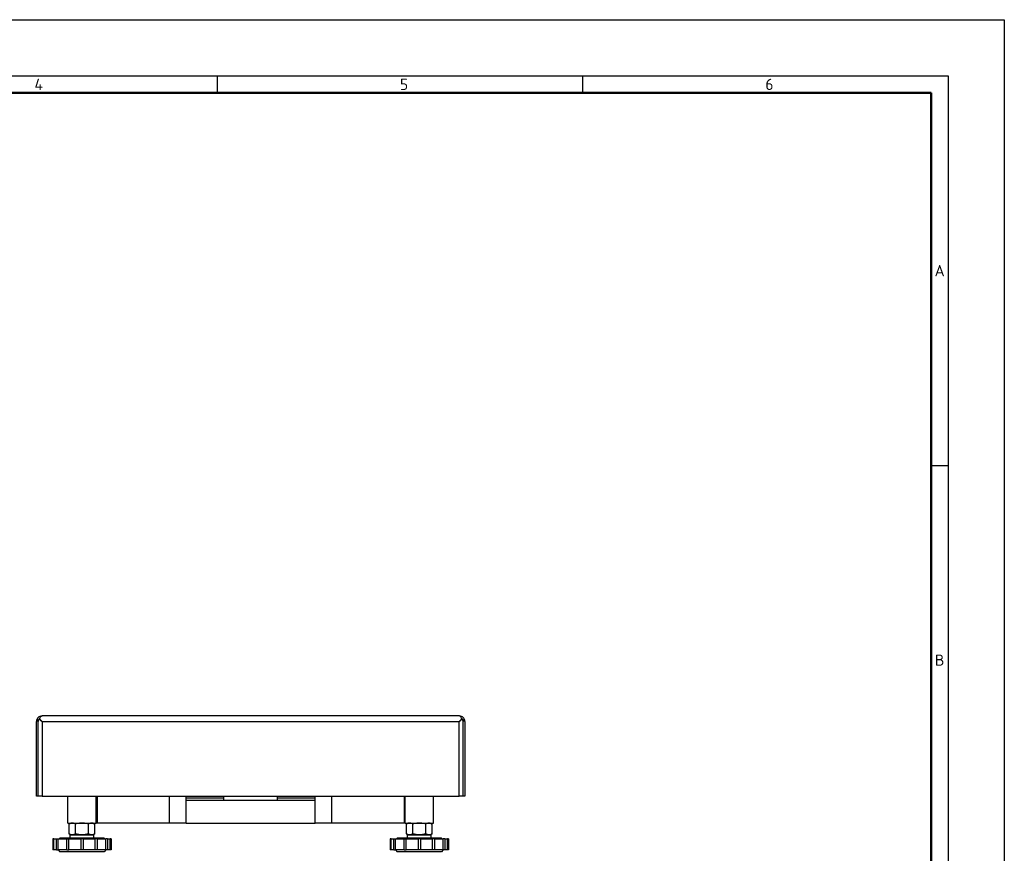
# Model space of a CAD drawing. Header units: millimetres. Extents: x 0 to 1680, y 0 to 1188.
# Tile 8 of 8: x 979 to 1680, y 595 to 1188. Entities that reach past the tile are written whole.
import ezdxf

# ---------------------------------------------------------------- set-up
doc = ezdxf.new("R2010")
doc.units = ezdxf.units.MM
doc.header["$LTSCALE"] = 4
doc.layers.add('00_COMPONENTS', color=7, linetype='Continuous')
doc.layers.add('02___PRT_ALL_AXES', color=7, linetype='Continuous')
doc.layers.add('AM_BOR', color=7, linetype='Continuous', lineweight=50)
doc.styles.add('Note', font='isocpeur.ttf')

# ---------------------------------------------------------------- blocks, each defined once
blk = doc.blocks.new('MT_ISO_A3')
at = {"layer": 'AM_BOR', "lineweight": 25}
for p, q in [((20, 287), (410, 287)), ((280, 287), (280, 284)), ((345, 287), (345, 284)), ((410, 287), (410, 10)), ((407, 217.75), (410, 217.75))]:
    blk.add_line(p, q, dxfattribs=at)
at = {"layer": 'AM_BOR', "lineweight": 50}
for p, q in [((23, 284), (407, 284)), ((407, 284), (407, 13))]:
    blk.add_line(p, q, dxfattribs=at)
at = {"layer": 'Defpoints', "lineweight": 25}
for p, q in [((0, 297), (420, 297)), ((420, 297), (420, 0))]:
    blk.add_line(p, q, dxfattribs=at)
at = {"layer": 'AM_BOR', "lineweight": 25, "char_height": 2, "style": 'Note'}
for s, insert, attachment_point in [('\\fISOCPEUR|b0|i0;\\H2.0000;4', (247.5, 285.5), 4), ('\\fISOCPEUR|b0|i0;\\H2.0000;5', (312.5, 285.5), 4), ('\\fISOCPEUR|b0|i0;\\H2.0000;6', (377.5, 285.5), 4), ('\\fISOCPEUR|b0|i0;\\H2.0000;A', (408.5, 252.37), 5), ('\\fISOCPEUR|b0|i0;\\H2.0000;B', (408.5, 183.12), 5)]:
    blk.add_mtext(s, dxfattribs=dict(at, insert=insert, attachment_point=attachment_point))

msp = doc.modelspace()

# ---------------------------------------------------------------- linework, layer by layer
at = {"color": 7, "linetype": 'Continuous'}
for p, q in [((991.34, 635.8), (991.34, 688.8)), ((993.44, 690.75), (995.39, 688.8)), ((1292.24, 692.8), (995.34, 692.8)), ((1292.18, 688.8), (1294.13, 690.75)), ((1296.24, 688.8), (1296.24, 635.8)), ((992.54, 635.8), (991.34, 635.8)), ((995.39, 635.8), (992.54, 635.8)), ((995.39, 635.8), (1292.18, 635.8)), ((1013.78, 616.6), (1013.78, 635.8)), ((1033.78, 616.6), (1033.78, 635.8)), ((1034.54, 635.8), (1034.54, 616.6)), ((1097.79, 616.6), (1097.79, 635.8)), ((1097.79, 634.6), (1124.79, 634.6)), ((1189.79, 632.6), (1097.79, 632.6)), ((1124.79, 632.6), (1124.79, 635.8)), ((1162.79, 632.6), (1162.79, 635.8)), ((1162.79, 634.6), (1189.79, 634.6)), ((1189.79, 616.6), (1189.79, 635.8)), ((1253.03, 635.8), (1253.03, 616.6)), ((1253.79, 616.6), (1253.79, 635.8)), ((1273.79, 616.6), (1273.79, 635.8)), ((1295.04, 635.8), (1292.18, 635.8)), ((1296.24, 635.8), (1295.04, 635.8)), ((1013.78, 616.6), (1014.38, 616.6)), ((1014.38, 616.6), (1015.73, 616.6)), ((1015.73, 616.6), (1015.78, 616.6)), ((1015.78, 616.6), (1016.85, 616.6)), ((1016.85, 616.6), (1018.78, 616.6)), ((1018.78, 616.6), (1019.08, 616.6)), ((1019.08, 616.6), (1023.78, 616.6)), ((1023.78, 616.6), (1028.48, 616.6)), ((1028.48, 616.6), (1028.5, 616.6)), ((1028.5, 616.6), (1028.78, 616.6)), ((1028.78, 616.6), (1030.71, 616.6)), ((1030.71, 616.6), (1031.74, 616.6)), ((1031.74, 616.6), (1031.78, 616.6)), ((1031.78, 616.6), (1031.81, 616.6)), ((1031.81, 616.6), (1033.78, 616.6)), ((1034.54, 616.6), (1033.78, 616.6)), ((1085.94, 616.6), (1034.54, 616.6)), ((1089.79, 616.6), (1085.94, 616.6)), ((1097.79, 616.6), (1089.79, 616.6)), ((1097.79, 616.6), (1189.79, 616.6)), ((1197.79, 616.6), (1189.79, 616.6)), ((1201.63, 616.6), (1197.79, 616.6)), ((1253.03, 616.6), (1201.63, 616.6)), ((1253.79, 616.6), (1253.03, 616.6)), ((1253.79, 616.6), (1255.76, 616.6)), ((1255.76, 616.6), (1255.79, 616.6)), ((1255.79, 616.6), (1255.83, 616.6)), ((1255.83, 616.6), (1256.86, 616.6)), ((1256.86, 616.6), (1258.79, 616.6)), ((1258.79, 616.6), (1259.07, 616.6)), ((1259.07, 616.6), (1259.09, 616.6)), ((1259.09, 616.6), (1263.79, 616.6)), ((1263.79, 616.6), (1268.49, 616.6)), ((1268.49, 616.6), (1268.79, 616.6)), ((1268.79, 616.6), (1270.72, 616.6)), ((1270.72, 616.6), (1271.79, 616.6)), ((1271.79, 616.6), (1271.84, 616.6)), ((1271.84, 616.6), (1273.19, 616.6)), ((1273.19, 616.6), (1273.79, 616.6))]:
    msp.add_line(p, q, dxfattribs=at)
at = {"color": 3, "linetype": 'Continuous'}
for p, q in [((992.54, 635.8), (992.54, 688.8)), ((992.54, 635.8), (992.54, 688.8)), ((1295.04, 635.8), (1295.04, 688.8)), ((1295.04, 635.8), (1295.04, 688.8))]:
    msp.add_line(p, q, dxfattribs=at)
at = {"color": 9, "linetype": 'Continuous'}
for p, q in [((995.39, 688.8), (1292.18, 688.8)), ((995.39, 688.8), (995.39, 635.8)), ((1292.18, 635.8), (1292.18, 688.8)), ((1085.94, 616.6), (1085.94, 635.8)), ((1201.63, 616.6), (1201.63, 635.8))]:
    msp.add_line(p, q, dxfattribs=at)
at = {"color": 7, "linetype": 'Continuous'}
for points in [[(993.44, 690.75), (994.36, 689.84), (995.39, 688.8)], [(1292.18, 688.8), (1293.22, 689.84), (1294.13, 690.75)]]:
    msp.add_lwpolyline(points, dxfattribs=at)
for centre, start, end in [((995.34, 688.8), 150.83616, 180), ((995.34, 688.8), 136.24076, 150.83616), ((995.34, 688.8), 90, 136.24076), ((1292.24, 688.8), 43.75924, 90), ((1292.24, 688.8), 29.16384, 43.75924), ((1292.24, 688.8), 0, 29.16384)]:
    msp.add_arc(centre, 4, start, end, dxfattribs=at)
at = {"color": 3, "linetype": 'Continuous'}
for centre, start, end in [((995.34, 688.8), 157.5, 180), ((995.34, 688.8), 130.75909, 157.5), ((1292.24, 688.8), 22.5, 49.24091), ((1292.24, 688.8), 0, 22.5)]:
    msp.add_arc(centre, 2.8, start, end, dxfattribs=at)
at = {"color": 7, "linetype": 'Continuous'}
for points, knots in [([(991.84, 690.75), (991.91, 690.41), (992.07, 689.73), (992.35, 689.09), (992.54, 688.8)], [0, 0, 0, 0, 0.50935, 1, 1, 1, 1]), ([(992.54, 688.8), (992.72, 689.1), (993.06, 689.74), (993.32, 690.4), (993.44, 690.75)], [0, 0, 0, 0, 0.487284, 1, 1, 1, 1]), ([(993.44, 690.75), (993.61, 691.07), (993.92, 691.64), (994.31, 692.18), (994.51, 692.38)], [0, 0, 0, 0, 0.554987, 1, 1, 1, 1]), ([(994.51, 692.38), (994.63, 692.5), (994.88, 692.71), (995.19, 692.8), (995.34, 692.8)], [0, 0, 0, 0, 0.548906, 1, 1, 1, 1]), ([(1293.06, 692.38), (1292.94, 692.5), (1292.69, 692.71), (1292.38, 692.8), (1292.24, 692.8)], [0, 0, 0, 0, 0.548906, 1, 1, 1, 1]), ([(1294.13, 690.75), (1293.96, 691.07), (1293.65, 691.64), (1293.27, 692.18), (1293.06, 692.38)], [0, 0, 0, 0, 0.554987, 1, 1, 1, 1]), ([(1294.13, 690.75), (1294.25, 690.4), (1294.51, 689.74), (1294.85, 689.1), (1295.04, 688.8)], [0, 0, 0, 0, 0.512716, 1, 1, 1, 1]), ([(1295.04, 688.8), (1295.22, 689.09), (1295.5, 689.73), (1295.66, 690.41), (1295.73, 690.75)], [0, 0, 0, 0, 0.49065, 1, 1, 1, 1])]:
    msp.add_open_spline(points, degree=3, knots=knots, dxfattribs=at)
at = {"layer": '00_COMPONENTS', "color": 7, "linetype": 'Continuous'}
for p, q in [((1003.8, 605.5), (1002.98, 605.5)), ((1002.98, 605.5), (1002.98, 597.5)), ((1003.8, 605.5), (1005.66, 605.5)), ((1003.8, 597.5), (1003.8, 605.5)), ((1005.66, 605.5), (1006.87, 605.5)), ((1005.66, 597.5), (1005.66, 605.5)), ((1006.87, 605.5), (1012.98, 605.5)), ((1006.87, 597.5), (1006.87, 605.5)), ((1008.23, 606.2), (1007.53, 605.5)), ((1008.23, 606.2), (1015.28, 606.2)), ((1012.98, 605.5), (1014.48, 605.5)), ((1012.98, 597.5), (1012.98, 605.5)), ((1014.48, 605.5), (1022.98, 605.5)), ((1014.48, 597.5), (1014.48, 605.5)), ((1015.28, 608.2), (1015.78, 608.2)), ((1015.28, 606.2), (1015.28, 608.2)), ((1015.28, 606.2), (1032.28, 606.2)), ((1015.78, 608.2), (1015.79, 608.2)), ((1015.79, 608.2), (1016.85, 608.2)), ((1016.85, 608.2), (1018.78, 608.2)), ((1018.78, 608.2), (1023.78, 608.2)), ((1022.98, 605.5), (1022.98, 597.5)), ((1024.58, 605.5), (1022.98, 605.5)), ((1023.78, 608.2), (1028.78, 608.2)), ((1024.58, 605.5), (1024.58, 597.5)), ((1024.58, 605.5), (1033.08, 605.5)), ((1028.78, 608.2), (1030.71, 608.2)), ((1030.71, 608.2), (1031.77, 608.2)), ((1031.77, 608.2), (1031.78, 608.2)), ((1031.78, 608.2), (1032.28, 608.2)), ((1032.28, 606.2), (1032.28, 608.2)), ((1032.28, 606.2), (1039.33, 606.2)), ((1034.58, 605.5), (1033.08, 605.5)), ((1033.08, 597.5), (1033.08, 605.5)), ((1034.58, 605.5), (1034.58, 597.5)), ((1034.58, 605.5), (1040.69, 605.5)), ((1039.33, 606.2), (1040.03, 605.5)), ((1041.9, 605.5), (1040.69, 605.5)), ((1040.69, 597.5), (1040.69, 605.5)), ((1041.9, 605.5), (1041.9, 597.5)), ((1041.9, 605.5), (1043.76, 605.5)), ((1044.58, 605.5), (1043.76, 605.5)), ((1043.76, 597.5), (1043.76, 605.5)), ((1044.58, 605.5), (1044.58, 597.5)), ((1243.81, 605.5), (1242.99, 605.5)), ((1242.99, 605.5), (1242.99, 597.5)), ((1243.81, 605.5), (1245.67, 605.5)), ((1243.81, 597.5), (1243.81, 605.5)), ((1245.67, 605.5), (1246.89, 605.5)), ((1245.67, 597.5), (1245.67, 605.5)), ((1246.89, 605.5), (1252.99, 605.5)), ((1246.89, 597.5), (1246.89, 605.5)), ((1248.24, 606.2), (1247.54, 605.5)), ((1248.24, 606.2), (1255.29, 606.2)), ((1252.99, 605.5), (1254.49, 605.5)), ((1252.99, 597.5), (1252.99, 605.5)), ((1254.49, 605.5), (1262.99, 605.5)), ((1254.49, 597.5), (1254.49, 605.5)), ((1255.29, 608.2), (1255.79, 608.2)), ((1255.29, 606.2), (1255.29, 608.2)), ((1255.29, 606.2), (1272.29, 606.2)), ((1255.79, 608.2), (1255.8, 608.2)), ((1255.8, 608.2), (1256.86, 608.2)), ((1256.86, 608.2), (1258.79, 608.2)), ((1258.79, 608.2), (1263.79, 608.2)), ((1262.99, 605.5), (1262.99, 597.5)), ((1264.59, 605.5), (1262.99, 605.5)), ((1263.79, 608.2), (1268.79, 608.2)), ((1264.59, 605.5), (1264.59, 597.5)), ((1264.59, 605.5), (1273.09, 605.5)), ((1268.79, 608.2), (1270.72, 608.2)), ((1270.72, 608.2), (1271.78, 608.2)), ((1271.78, 608.2), (1271.79, 608.2)), ((1271.79, 608.2), (1272.29, 608.2)), ((1272.29, 606.2), (1272.29, 608.2)), ((1272.29, 606.2), (1279.34, 606.2)), ((1274.59, 605.5), (1273.09, 605.5)), ((1273.09, 597.5), (1273.09, 605.5)), ((1274.59, 605.5), (1274.59, 597.5)), ((1274.59, 605.5), (1280.7, 605.5)), ((1279.34, 606.2), (1280.04, 605.5)), ((1281.91, 605.5), (1280.7, 605.5)), ((1280.7, 597.5), (1280.7, 605.5)), ((1281.91, 605.5), (1281.91, 597.5)), ((1281.91, 605.5), (1283.78, 605.5)), ((1284.59, 605.5), (1283.78, 605.5)), ((1283.78, 597.5), (1283.78, 605.5)), ((1284.59, 605.5), (1284.59, 597.5)), ((1003.8, 597.5), (1002.98, 597.5)), ((1005.66, 597.5), (1003.8, 597.5)), ((1005.66, 597.5), (1006.87, 597.5)), ((1006.78, 597.5), (1006.83, 597.46)), ((1006.83, 597.46), (1008.08, 596.2)), ((1012.98, 597.5), (1006.87, 597.5)), ((1023.78, 596.2), (1008.08, 596.2)), ((1012.98, 597.5), (1014.48, 597.5)), ((1022.98, 597.5), (1014.48, 597.5)), ((1024.58, 597.5), (1022.98, 597.5)), ((1039.48, 596.2), (1023.78, 596.2)), ((1033.08, 597.5), (1024.58, 597.5)), ((1034.58, 597.5), (1033.08, 597.5)), ((1040.69, 597.5), (1034.58, 597.5)), ((1040.73, 597.46), (1039.48, 596.2)), ((1041.9, 597.5), (1040.69, 597.5)), ((1040.78, 597.5), (1040.73, 597.46)), ((1043.76, 597.5), (1041.9, 597.5)), ((1044.58, 597.5), (1043.76, 597.5)), ((1243.81, 597.5), (1242.99, 597.5)), ((1245.67, 597.5), (1243.81, 597.5)), ((1245.67, 597.5), (1246.89, 597.5)), ((1246.79, 597.5), (1246.84, 597.46)), ((1246.84, 597.46), (1248.09, 596.2)), ((1252.99, 597.5), (1246.89, 597.5)), ((1263.79, 596.2), (1248.09, 596.2)), ((1252.99, 597.5), (1254.49, 597.5)), ((1262.99, 597.5), (1254.49, 597.5)), ((1264.59, 597.5), (1262.99, 597.5)), ((1279.49, 596.2), (1263.79, 596.2)), ((1273.09, 597.5), (1264.59, 597.5)), ((1274.59, 597.5), (1273.09, 597.5)), ((1280.7, 597.5), (1274.59, 597.5)), ((1280.75, 597.46), (1279.49, 596.2)), ((1281.91, 597.5), (1280.7, 597.5)), ((1280.79, 597.5), (1280.75, 597.46)), ((1283.78, 597.5), (1281.91, 597.5)), ((1284.59, 597.5), (1283.78, 597.5))]:
    msp.add_line(p, q, dxfattribs=at)
at = {"layer": '02___PRT_ALL_AXES', "color": 7, "linetype": 'Continuous'}
for p, q in [((1015.78, 616.6), (1014.54, 615.89)), ((1031.78, 616.6), (1031.8, 616.59)), ((1031.8, 616.59), (1033.02, 615.89)), ((1255.77, 616.59), (1254.55, 615.89)), ((1255.79, 616.6), (1255.77, 616.59)), ((1271.79, 616.6), (1273.03, 615.89)), ((1014.54, 608.92), (1014.54, 615.89)), ((1019.16, 608.92), (1019.16, 615.89)), ((1028.4, 608.92), (1028.4, 615.89)), ((1033.02, 608.92), (1033.02, 615.89)), ((1254.55, 608.92), (1254.55, 615.89)), ((1259.17, 608.92), (1259.17, 615.89)), ((1268.41, 608.92), (1268.41, 615.89)), ((1273.03, 608.92), (1273.03, 615.89)), ((1014.54, 608.92), (1015.78, 608.2)), ((1033.02, 608.92), (1031.78, 608.2)), ((1254.55, 608.92), (1255.79, 608.2)), ((1273.03, 608.92), (1271.79, 608.2))]:
    msp.add_line(p, q, dxfattribs=at)
for points, knots in [([(1016.85, 616.6), (1016.66, 616.6), (1016.26, 616.57), (1015.67, 616.42), (1015.1, 616.19), (1014.73, 615.99), (1014.54, 615.89)], [0, 0, 0, 0, 0.240405, 0.485503, 0.738357, 1, 1, 1, 1]), ([(1019.16, 615.89), (1018.98, 615.99), (1018.6, 616.19), (1018.03, 616.42), (1017.44, 616.57), (1017.05, 616.6), (1016.85, 616.6)], [0, 0, 0, 0, 0.261643, 0.514497, 0.759595, 1, 1, 1, 1]), ([(1023.78, 616.6), (1023.39, 616.6), (1022.61, 616.57), (1021.44, 616.42), (1020.29, 616.2), (1019.54, 616), (1019.16, 615.89)], [0, 0, 0, 0, 0.249991, 0.499985, 0.749988, 1, 1, 1, 1]), ([(1028.4, 615.89), (1028.02, 616), (1027.27, 616.2), (1026.12, 616.42), (1024.95, 616.57), (1024.17, 616.6), (1023.78, 616.6)], [0, 0, 0, 0, 0.250012, 0.500015, 0.750009, 1, 1, 1, 1]), ([(1030.71, 616.6), (1030.51, 616.6), (1030.12, 616.57), (1029.53, 616.42), (1028.95, 616.19), (1028.58, 615.99), (1028.4, 615.89)], [0, 0, 0, 0, 0.240405, 0.485503, 0.738357, 1, 1, 1, 1]), ([(1031.61, 616.49), (1031.47, 616.52), (1031.16, 616.58), (1030.86, 616.6), (1030.71, 616.6)], [0, 0, 0, 0, 0.503027, 1, 1, 1, 1]), ([(1032.07, 616.34), (1032.03, 616.36), (1031.88, 616.41), (1031.73, 616.46), (1031.61, 616.49)], [0, 0, 0, 0, 0.252383, 1, 1, 1, 1]), ([(1255.96, 616.49), (1255.92, 616.48), (1255.76, 616.43), (1255.61, 616.38), (1255.5, 616.34)], [0, 0, 0, 0, 0.247785, 1, 1, 1, 1]), ([(1256.86, 616.6), (1256.71, 616.6), (1256.41, 616.58), (1256.11, 616.52), (1255.96, 616.49)], [0, 0, 0, 0, 0.496972, 1, 1, 1, 1]), ([(1259.17, 615.89), (1258.99, 615.99), (1258.62, 616.19), (1258.04, 616.42), (1257.46, 616.57), (1257.06, 616.6), (1256.86, 616.6)], [0, 0, 0, 0, 0.261643, 0.514497, 0.759595, 1, 1, 1, 1]), ([(1263.79, 616.6), (1263.4, 616.6), (1262.62, 616.57), (1261.46, 616.42), (1260.3, 616.2), (1259.55, 616), (1259.17, 615.89)], [0, 0, 0, 0, 0.249991, 0.499985, 0.749988, 1, 1, 1, 1]), ([(1268.41, 615.89), (1268.04, 616), (1267.28, 616.2), (1266.13, 616.42), (1264.96, 616.57), (1264.18, 616.6), (1263.79, 616.6)], [0, 0, 0, 0, 0.250012, 0.500015, 0.750009, 1, 1, 1, 1]), ([(1270.72, 616.6), (1270.52, 616.6), (1270.13, 616.57), (1269.54, 616.42), (1268.97, 616.19), (1268.6, 615.99), (1268.41, 615.89)], [0, 0, 0, 0, 0.240405, 0.485503, 0.738357, 1, 1, 1, 1]), ([(1273.03, 615.89), (1272.84, 615.99), (1272.47, 616.19), (1271.9, 616.42), (1271.31, 616.57), (1270.92, 616.6), (1270.72, 616.6)], [0, 0, 0, 0, 0.261643, 0.514497, 0.759595, 1, 1, 1, 1]), ([(1033.02, 615.89), (1032.94, 615.93), (1032.63, 616.1), (1032.31, 616.25), (1032.07, 616.34)], [0, 0, 0, 0, 0.255388, 1, 1, 1, 1]), ([(1255.5, 616.34), (1255.42, 616.31), (1255.1, 616.18), (1254.78, 616.02), (1254.55, 615.89)], [0, 0, 0, 0, 0.244814, 1, 1, 1, 1]), ([(1016.85, 608.2), (1016.66, 608.2), (1016.26, 608.24), (1015.67, 608.38), (1015.1, 608.61), (1014.73, 608.81), (1014.54, 608.92)], [0, 0, 0, 0, 0.240405, 0.485503, 0.738357, 1, 1, 1, 1]), ([(1019.16, 608.92), (1018.98, 608.81), (1018.6, 608.61), (1018.03, 608.38), (1017.44, 608.24), (1017.05, 608.2), (1016.85, 608.2)], [0, 0, 0, 0, 0.261643, 0.514497, 0.759595, 1, 1, 1, 1]), ([(1023.78, 608.2), (1023.39, 608.2), (1022.61, 608.24), (1021.44, 608.38), (1020.29, 608.61), (1019.54, 608.81), (1019.16, 608.92)], [0, 0, 0, 0, 0.249991, 0.499985, 0.749988, 1, 1, 1, 1]), ([(1028.4, 608.92), (1028.02, 608.81), (1027.27, 608.61), (1026.12, 608.38), (1024.95, 608.24), (1024.17, 608.2), (1023.78, 608.2)], [0, 0, 0, 0, 0.250012, 0.500015, 0.750009, 1, 1, 1, 1]), ([(1030.71, 608.2), (1030.51, 608.2), (1030.12, 608.24), (1029.53, 608.38), (1028.95, 608.61), (1028.58, 608.81), (1028.4, 608.92)], [0, 0, 0, 0, 0.240405, 0.485503, 0.738357, 1, 1, 1, 1]), ([(1033.02, 608.92), (1032.83, 608.81), (1032.46, 608.61), (1031.88, 608.38), (1031.3, 608.24), (1030.9, 608.2), (1030.71, 608.2)], [0, 0, 0, 0, 0.261643, 0.514497, 0.759595, 1, 1, 1, 1]), ([(1256.86, 608.2), (1256.67, 608.2), (1256.27, 608.24), (1255.69, 608.38), (1255.11, 608.61), (1254.74, 608.81), (1254.55, 608.92)], [0, 0, 0, 0, 0.240405, 0.485503, 0.738357, 1, 1, 1, 1]), ([(1259.17, 608.92), (1258.99, 608.81), (1258.62, 608.61), (1258.04, 608.38), (1257.46, 608.24), (1257.06, 608.2), (1256.86, 608.2)], [0, 0, 0, 0, 0.261643, 0.514497, 0.759595, 1, 1, 1, 1]), ([(1263.79, 608.2), (1263.4, 608.2), (1262.62, 608.24), (1261.46, 608.38), (1260.3, 608.61), (1259.55, 608.81), (1259.17, 608.92)], [0, 0, 0, 0, 0.249991, 0.499985, 0.749988, 1, 1, 1, 1]), ([(1268.41, 608.92), (1268.04, 608.81), (1267.28, 608.61), (1266.13, 608.38), (1264.96, 608.24), (1264.18, 608.2), (1263.79, 608.2)], [0, 0, 0, 0, 0.250012, 0.500015, 0.750009, 1, 1, 1, 1]), ([(1270.72, 608.2), (1270.52, 608.2), (1270.13, 608.24), (1269.54, 608.38), (1268.97, 608.61), (1268.6, 608.81), (1268.41, 608.92)], [0, 0, 0, 0, 0.240405, 0.485503, 0.738357, 1, 1, 1, 1]), ([(1273.03, 608.92), (1272.84, 608.81), (1272.47, 608.61), (1271.9, 608.38), (1271.31, 608.24), (1270.92, 608.2), (1270.72, 608.2)], [0, 0, 0, 0, 0.261643, 0.514497, 0.759595, 1, 1, 1, 1])]:
    msp.add_open_spline(points, degree=3, knots=knots, dxfattribs=at)

# ---------------------------------------------------------------- block references
at = {"lineweight": 0, "xscale": 4, "yscale": 4, "zscale": 4}
msp.add_blockref('MT_ISO_A3', (0, 0), dxfattribs=at)

doc.saveas('drawing.dxf')
